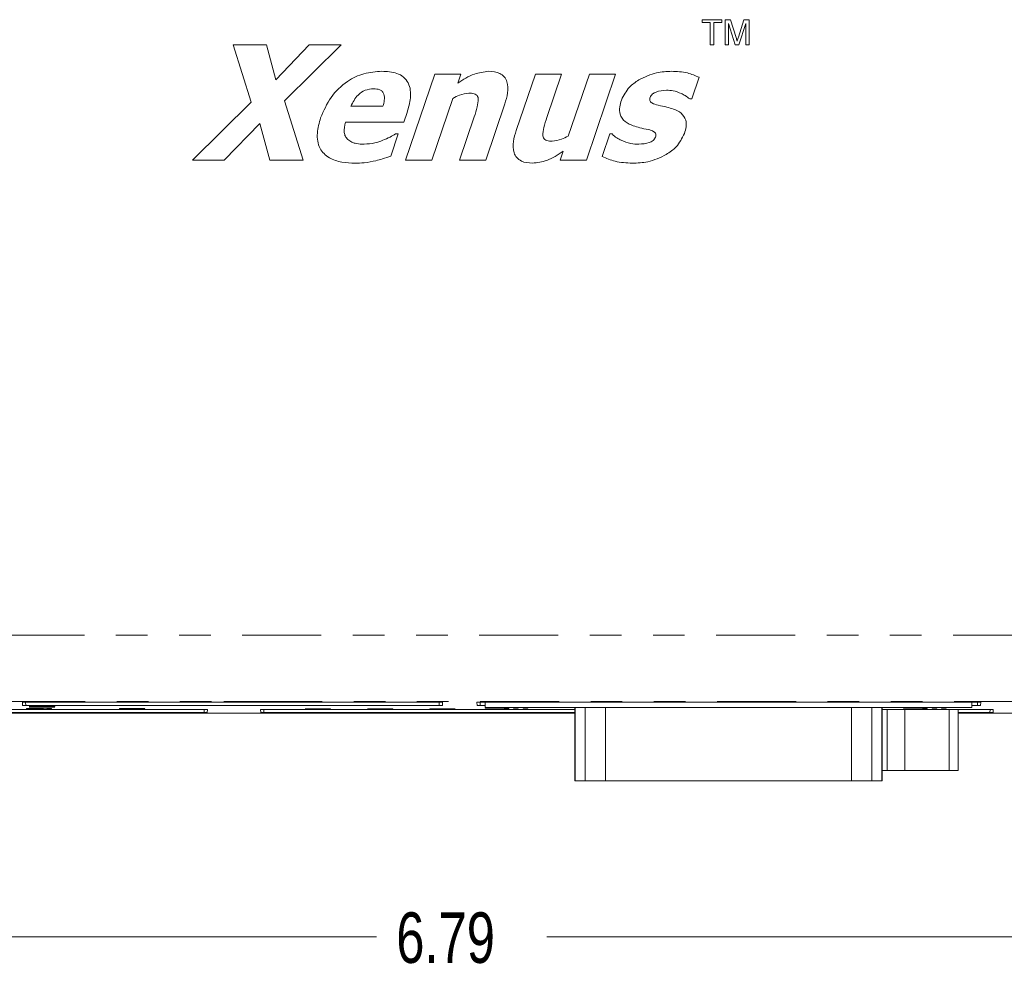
# Model space of a CAD drawing. Header units: inches. Extents: x 0.8 to 33.2, y 0.3 to 21.8.
# Tile 27 of 49: x 8.1 to 11.2, y 11 to 14.1. Entities that reach past the tile are written whole.
import ezdxf

# ---------------------------------------------------------------- set-up
doc = ezdxf.new("R2010")
doc.units = ezdxf.units.IN
doc.header["$MEASUREMENT"] = 0
doc.linetypes.add('PHANTOM', pattern=[0.5, 0.25, -0.05, 0.05, -0.05, 0.05, -0.05])
doc.styles.add('SLDTEXTSTYLE0', font='TXT', dxfattribs={"width": 0.75})
doc.dimstyles.new('SLDDIMSTYLE0', dxfattribs={"dimtxt": 0.16, "dimasz": 0.18, "dimexe": 0, "dimexo": 0.0625, "dimgap": 0.04, "dimtad": 0, "dimtih": 1, "dimtoh": 1, "dimzin": 12, "dimdsep": 46, "dimtxsty": 'SLDTEXTSTYLE0', "dimsah": 1, "dimcen": 0.09, "dimadec": 0, "dimazin": 0, "dimtfac": 1, "dimtofl": 0, "dimtmove": 0, "dimatfit": 3, "dimfxl": 1, "dimtolj": 1, "dimtzin": 12, "dimarcsym": 0})

# ---------------------------------------------------------------- blocks, each defined once
blk = doc.blocks.new('*D27')
at = {"color": 7, "linetype": 'Continuous', "lineweight": 0}
for p, q in [((6.0822, 11.8527), (6.0822, 11.0347)), ((12.8736, 11.8527), (12.8736, 11.0347)), ((6.0822, 11.1547), (9.2086, 11.1547)), ((12.8736, 11.1547), (9.7472, 11.1547))]:
    blk.add_line(p, q, dxfattribs=at)
for points in [[(6.0822, 11.1547), (6.2622, 11.1235), (6.2622, 11.186)], [(12.8736, 11.1547), (12.6936, 11.186), (12.6936, 11.1235)]]:
    blk.add_solid(points, dxfattribs=at)
at = {"color": 7, "linetype": 'Continuous', "lineweight": 0, "insert": (9.2711, 11.2321), "char_height": 0.16, "attachment_point": 1, "style": 'SLDTEXTSTYLE0'}
blk.add_mtext('6.79', dxfattribs=at)

msp = doc.modelspace()

# ---------------------------------------------------------------- linework, layer by layer
at = {"color": 7, "linetype": 'Continuous', "lineweight": 15}
for p, q in [((10.239, 14.0484), (10.239, 14.0576)), ((10.239, 14.0576), (10.3014, 14.0576)), ((10.3014, 14.0576), (10.3014, 14.0484)), ((10.3117, 13.9777), (10.3117, 14.0576)), ((10.3117, 14.0576), (10.3286, 14.0576)), ((10.3286, 14.0576), (10.3465, 14.0015)), ((10.354, 14.0025), (10.3717, 14.0576)), ((10.3717, 14.0576), (10.3885, 14.0576)), ((10.3885, 14.0576), (10.3885, 13.9777)), ((10.2646, 14.0484), (10.239, 14.0484)), ((10.2646, 13.9777), (10.2646, 14.0484)), ((10.3014, 14.0484), (10.2758, 14.0484)), ((10.2758, 14.0484), (10.2758, 13.9777)), ((10.3441, 13.9777), (10.3229, 14.0453)), ((10.3229, 14.0453), (10.3229, 13.9777)), ((10.3772, 14.0453), (10.3559, 13.9777)), ((10.3772, 13.9777), (10.3772, 14.0453)), ((8.8123, 13.7968), (8.7545, 13.9775)), ((8.7545, 13.9775), (8.8599, 13.9775)), ((8.8599, 13.9775), (8.8896, 13.8676)), ((8.8896, 13.8676), (8.9954, 13.9775)), ((9.0962, 13.9775), (8.9168, 13.8004)), ((8.9954, 13.9775), (9.0962, 13.9775)), ((10.2758, 13.9777), (10.2646, 13.9777)), ((10.3229, 13.9777), (10.3117, 13.9777)), ((10.3559, 13.9777), (10.3441, 13.9777)), ((10.3885, 13.9777), (10.3772, 13.9777)), ((9.3001, 13.6127), (9.3927, 13.8852)), ((9.3927, 13.8852), (9.4758, 13.8852)), ((9.4758, 13.8852), (9.4662, 13.8566)), ((9.6507, 13.7067), (9.7114, 13.8852)), ((9.7114, 13.8852), (9.7945, 13.8852)), ((9.7945, 13.8852), (9.7479, 13.7481)), ((9.8157, 13.6893), (9.8822, 13.8852)), ((9.9654, 13.8852), (9.8728, 13.6127)), ((9.8822, 13.8852), (9.9654, 13.8852)), ((10.2298, 13.8752), (10.2066, 13.8067)), ((9.4499, 13.8086), (9.3833, 13.6127)), ((10.2066, 13.8067), (10.1998, 13.8067)), ((8.6259, 13.6127), (8.8123, 13.7968)), ((8.9168, 13.8004), (8.9769, 13.6127)), ((9.1271, 13.7836), (9.2289, 13.7836)), ((9.6147, 13.7912), (9.5541, 13.6127)), ((9.3052, 13.7635), (9.2948, 13.7328)), ((9.471, 13.6127), (9.5176, 13.7498)), ((8.8394, 13.7295), (8.7267, 13.6127)), ((8.8714, 13.6127), (8.8394, 13.7295)), ((9.2948, 13.7328), (9.1101, 13.7328)), ((9.2776, 13.6958), (9.2539, 13.626)), ((9.2687, 13.6958), (9.2776, 13.6958)), ((9.9231, 13.625), (9.9472, 13.6958)), ((9.9472, 13.6958), (9.9543, 13.6958)), ((9.7896, 13.6127), (9.7994, 13.6413)), ((8.7267, 13.6127), (8.6259, 13.6127)), ((8.9769, 13.6127), (8.8714, 13.6127)), ((9.3833, 13.6127), (9.3001, 13.6127)), ((9.5541, 13.6127), (9.471, 13.6127)), ((9.8728, 13.6127), (9.7896, 13.6127)), ((8.0884, 11.8867), (8.0879, 11.8969)), ((8.0979, 11.8971), (9.4074, 11.8971)), ((9.4069, 11.8865), (8.0984, 11.8865)), ((8.1004, 11.8754), (8.167, 11.8754)), ((8.1004, 11.8751), (8.1004, 11.8753)), ((8.1004, 11.8753), (8.167, 11.8753)), ((8.1004, 11.8753), (8.1004, 11.8754)), ((8.1803, 11.8751), (8.1004, 11.8751)), ((8.1106, 11.8852), (8.1904, 11.8852)), ((8.1106, 11.8851), (8.1106, 11.8852)), ((8.1106, 11.8851), (8.1904, 11.8851)), ((8.1106, 11.8848), (8.1106, 11.8851)), ((8.1106, 11.8843), (8.1537, 11.8848)), ((8.1106, 11.8842), (8.163, 11.8848)), ((8.163, 11.8848), (8.1106, 11.8848)), ((8.1106, 11.8842), (8.1106, 11.8843)), ((8.1106, 11.884), (8.1106, 11.8842)), ((8.1904, 11.884), (8.1106, 11.884)), ((8.1106, 11.8834), (8.1904, 11.8839)), ((8.1106, 11.8833), (8.1904, 11.8838)), ((8.1106, 11.8833), (8.1106, 11.8834)), ((8.1106, 11.883), (8.1106, 11.8833)), ((8.1904, 11.8825), (8.1106, 11.883)), ((8.1183, 11.8822), (8.1183, 11.8823)), ((8.1222, 11.8771), (8.1222, 11.8772)), ((8.126, 11.8765), (8.1245, 11.8762)), ((8.126, 11.8765), (8.126, 11.8766)), ((8.1587, 11.8833), (8.13, 11.8832)), ((8.13, 11.8832), (8.1587, 11.883)), ((8.1331, 11.8825), (8.1362, 11.8822)), ((8.1331, 11.8824), (8.1331, 11.8825)), ((8.1331, 11.8824), (8.1362, 11.8821)), ((8.1362, 11.8821), (8.1362, 11.8822)), ((8.1379, 11.8832), (8.1587, 11.8831)), ((8.1904, 11.8848), (8.1388, 11.8842)), ((8.1388, 11.8842), (8.1904, 11.8842)), ((8.1422, 11.877), (8.1422, 11.8771)), ((8.1481, 11.8843), (8.1904, 11.8843)), ((8.1495, 11.8814), (8.1495, 11.8815)), ((8.1587, 11.883), (8.1587, 11.8833)), ((8.1607, 11.8822), (8.1658, 11.8825)), ((8.1607, 11.8821), (8.1658, 11.8824)), ((8.1607, 11.8821), (8.1607, 11.8822)), ((8.1649, 11.8772), (8.1803, 11.8772)), ((8.1649, 11.8771), (8.1649, 11.8772)), ((8.1649, 11.8771), (8.1803, 11.8771)), ((8.1649, 11.8766), (8.1649, 11.8771)), ((8.1658, 11.8824), (8.1658, 11.8825)), ((8.167, 11.8762), (8.1803, 11.8762)), ((8.167, 11.8761), (8.167, 11.8762)), ((8.167, 11.8761), (8.1803, 11.8761)), ((8.167, 11.8753), (8.167, 11.8761)), ((8.1904, 11.8835), (8.172, 11.8834)), ((8.172, 11.8834), (8.172, 11.8829)), ((8.172, 11.883), (8.1904, 11.8829)), ((8.172, 11.8829), (8.1904, 11.8828)), ((8.1803, 11.8771), (8.1803, 11.8772)), ((8.1803, 11.8771), (8.1803, 11.8762)), ((8.1803, 11.8761), (8.1803, 11.8762)), ((8.1803, 11.8761), (8.1803, 11.8751)), ((8.1904, 11.8851), (8.1904, 11.8852)), ((8.1904, 11.8851), (8.1904, 11.8848)), ((8.1904, 11.8842), (8.1904, 11.8843)), ((8.1904, 11.8842), (8.1904, 11.884)), ((8.1904, 11.8838), (8.1904, 11.8839)), ((8.1904, 11.8838), (8.1904, 11.8835)), ((8.1904, 11.8828), (8.1904, 11.8829)), ((8.1904, 11.8828), (8.1904, 11.8825)), ((8.3954, 11.877), (8.4753, 11.877)), ((8.3954, 11.8769), (8.3954, 11.877)), ((8.3954, 11.8769), (8.4753, 11.8769)), ((8.3954, 11.8767), (8.3954, 11.8769)), ((8.3954, 11.8754), (8.462, 11.8754)), ((8.3954, 11.8751), (8.3954, 11.8753)), ((8.3954, 11.8753), (8.462, 11.8753)), ((8.3954, 11.8753), (8.3954, 11.8754)), ((8.4753, 11.8751), (8.3954, 11.8751)), ((8.462, 11.8762), (8.4753, 11.8762)), ((8.462, 11.8761), (8.462, 11.8762)), ((8.462, 11.8761), (8.4753, 11.8761)), ((8.462, 11.8753), (8.462, 11.8761)), ((8.4753, 11.8769), (8.4753, 11.877)), ((8.4753, 11.8761), (8.4753, 11.8762)), ((8.4753, 11.8761), (8.4753, 11.8751)), ((8.7866, 11.8985), (8.724, 11.8985)), ((8.724, 11.8984), (8.724, 11.8985)), ((8.724, 11.8984), (8.7866, 11.8984)), ((8.724, 11.8982), (8.724, 11.8984)), ((8.7842, 11.8982), (8.724, 11.8982)), ((8.7263, 11.8992), (8.7263, 11.8993)), ((8.7492, 11.8997), (8.7492, 11.8998)), ((8.7492, 11.8997), (8.7492, 11.8995)), ((8.7913, 11.8979), (8.7847, 11.8979)), ((8.7847, 11.8978), (8.7847, 11.8979)), ((8.7847, 11.8976), (8.7847, 11.8978)), ((8.7847, 11.8978), (8.7913, 11.8978)), ((8.791, 11.8976), (8.7847, 11.8976)), ((8.7859, 11.8997), (8.7859, 11.8998)), ((8.7866, 11.8989), (8.7866, 11.899)), ((8.7866, 11.8984), (8.7866, 11.8985)), ((8.7913, 11.8978), (8.7913, 11.8979)), ((8.8042, 11.8984), (8.8042, 11.8985)), ((8.8156, 11.8992), (8.8156, 11.8993)), ((8.9824, 11.8763), (9.0242, 11.8763)), ((8.9824, 11.8762), (8.9824, 11.8763)), ((8.9824, 11.8762), (9.0242, 11.8762)), ((8.9824, 11.8759), (8.9824, 11.8762)), ((9.0267, 11.8759), (8.9824, 11.8759)), ((8.9824, 11.8754), (9.0258, 11.8754)), ((8.9824, 11.8751), (8.9824, 11.8753)), ((8.9824, 11.8753), (9.0258, 11.8753)), ((8.9824, 11.8753), (8.9824, 11.8754)), ((9.0248, 11.8751), (8.9824, 11.8751)), ((9.0242, 11.8762), (9.0242, 11.8763)), ((9.0258, 11.8753), (9.0258, 11.8754)), ((9.0391, 11.8754), (9.0391, 11.8755)), ((9.0633, 11.8757), (9.0633, 11.8758)), ((9.1804, 11.8763), (9.2603, 11.8758)), ((9.1804, 11.8762), (9.1804, 11.8763)), ((9.1804, 11.8762), (9.2603, 11.8757)), ((9.1804, 11.876), (9.1804, 11.8762)), ((9.2398, 11.8756), (9.1804, 11.876)), ((9.1804, 11.8753), (9.2317, 11.8756)), ((9.1804, 11.8752), (9.2398, 11.8756)), ((9.2603, 11.8755), (9.1804, 11.8749)), ((9.1804, 11.8752), (9.1804, 11.8753)), ((9.1804, 11.8749), (9.1804, 11.8752)), ((9.2603, 11.8757), (9.2603, 11.8758)), ((9.2603, 11.8757), (9.2603, 11.8755)), ((9.3774, 11.8768), (9.4573, 11.8765)), ((9.3774, 11.8767), (9.3774, 11.8768)), ((9.3774, 11.8765), (9.3774, 11.8767)), ((9.3774, 11.8767), (9.4573, 11.8764)), ((9.4332, 11.8763), (9.3774, 11.8765)), ((9.3774, 11.8761), (9.4206, 11.8763)), ((9.3774, 11.876), (9.4332, 11.8763)), ((9.3774, 11.876), (9.3774, 11.8761)), ((9.3774, 11.8757), (9.3774, 11.876)), ((9.4323, 11.8754), (9.3774, 11.8757)), ((9.3774, 11.8753), (9.42, 11.8755)), ((9.3774, 11.8752), (9.4323, 11.8754)), ((9.4573, 11.8753), (9.3774, 11.8749)), ((9.3774, 11.8752), (9.3774, 11.8753)), ((9.3774, 11.8749), (9.3774, 11.8752)), ((9.4573, 11.8761), (9.3976, 11.8758)), ((9.3976, 11.8758), (9.4573, 11.8756)), ((9.4097, 11.8759), (9.4573, 11.8757)), ((9.4174, 11.8969), (9.4169, 11.8867)), ((9.4573, 11.8764), (9.4573, 11.8765)), ((9.4573, 11.8764), (9.4573, 11.8761)), ((9.4573, 11.8756), (9.4573, 11.8757)), ((9.4573, 11.8756), (9.4573, 11.8753)), ((9.5269, 11.8871), (9.5264, 11.8969)), ((9.5364, 11.8971), (11.1109, 11.8971)), ((9.5524, 11.8869), (9.5369, 11.8869)), ((9.5524, 11.8971), (9.5524, 11.88)), ((9.5524, 11.88), (11.0934, 11.88)), ((9.6124, 11.876), (9.5524, 11.876)), ((9.5524, 11.8759), (9.5524, 11.876)), ((9.6124, 11.8759), (9.5524, 11.8759)), ((9.5524, 11.8759), (9.5524, 11.8756)), ((9.5524, 11.8756), (9.6124, 11.8756)), ((9.6274, 11.877), (9.6124, 11.877)), ((9.6124, 11.8769), (9.6124, 11.877)), ((9.6274, 11.8769), (9.6124, 11.8769)), ((9.6124, 11.8769), (9.6124, 11.8759)), ((9.6124, 11.8756), (9.6124, 11.8746)), ((9.6124, 11.8746), (9.6274, 11.8746)), ((9.6274, 11.8769), (9.6274, 11.877)), ((9.6274, 11.8746), (9.6274, 11.8769)), ((9.6574, 11.8767), (9.6424, 11.8767)), ((9.6424, 11.8766), (9.6424, 11.8767)), ((9.6574, 11.8766), (9.6424, 11.8766)), ((9.6424, 11.8766), (9.6424, 11.8749)), ((9.6424, 11.8749), (9.6574, 11.8749)), ((9.6574, 11.8766), (9.6574, 11.8767)), ((9.6574, 11.8749), (9.6574, 11.8766)), ((9.6874, 11.8765), (9.6724, 11.8765)), ((9.6724, 11.8764), (9.6724, 11.8765)), ((9.6874, 11.8764), (9.6724, 11.8764)), ((9.6724, 11.8764), (9.6724, 11.8752)), ((9.6724, 11.8752), (9.6874, 11.8752)), ((9.6874, 11.8764), (9.6874, 11.8765)), ((9.6874, 11.8752), (9.6874, 11.8764)), ((9.8364, 11.88), (9.8364, 11.648)), ((10.3489, 11.8985), (10.2867, 11.8985)), ((10.2867, 11.8984), (10.2867, 11.8985)), ((10.2867, 11.8984), (10.3489, 11.8984)), ((10.2867, 11.8982), (10.2867, 11.8984)), ((10.3464, 11.8982), (10.2867, 11.8982)), ((10.299, 11.8998), (10.2901, 11.8998)), ((10.2901, 11.8997), (10.2901, 11.8998)), ((10.2901, 11.8997), (10.299, 11.8997)), ((10.2901, 11.8987), (10.2901, 11.8997)), ((10.3004, 11.8987), (10.2901, 11.8987)), ((10.299, 11.8997), (10.299, 11.8998)), ((10.3004, 11.8995), (10.3004, 11.8987)), ((10.3354, 11.8993), (10.3354, 11.8994)), ((10.3535, 11.8979), (10.3469, 11.8979)), ((10.3469, 11.8978), (10.3469, 11.8979)), ((10.3469, 11.8976), (10.3469, 11.8978)), ((10.3469, 11.8978), (10.3535, 11.8978)), ((10.3532, 11.8976), (10.3469, 11.8976)), ((10.3489, 11.8984), (10.3489, 11.8985)), ((10.3535, 11.8978), (10.3535, 11.8979)), ((10.356, 11.8992), (10.356, 11.8993)), ((10.3663, 11.8984), (10.3663, 11.8985)), ((10.3753, 11.8991), (10.3753, 11.8992)), ((10.3753, 11.8991), (10.3753, 11.8989)), ((10.8094, 11.648), (10.8094, 11.88)), ((10.9369, 11.876), (10.8769, 11.876)), ((10.8769, 11.8759), (10.8769, 11.876)), ((10.9369, 11.8759), (10.8769, 11.8759)), ((10.8769, 11.8759), (10.8769, 11.8756)), ((10.8769, 11.8756), (10.9369, 11.8756)), ((10.9519, 11.877), (10.9369, 11.877)), ((10.9369, 11.8769), (10.9369, 11.877)), ((10.9369, 11.8769), (10.9369, 11.8759)), ((10.9519, 11.8769), (10.9369, 11.8769)), ((10.9369, 11.8756), (10.9369, 11.8746)), ((10.9369, 11.8746), (10.9519, 11.8746)), ((10.9519, 11.8769), (10.9519, 11.877)), ((10.9519, 11.8746), (10.9519, 11.8769)), ((10.9819, 11.8767), (10.9669, 11.8767)), ((10.9669, 11.8766), (10.9669, 11.8767)), ((10.9819, 11.8766), (10.9669, 11.8766)), ((10.9669, 11.8766), (10.9669, 11.8749)), ((10.9669, 11.8749), (10.9819, 11.8749)), ((10.9819, 11.8766), (10.9819, 11.8767)), ((10.9819, 11.8749), (10.9819, 11.8766)), ((11.0119, 11.8765), (10.9969, 11.8765)), ((10.9969, 11.8764), (10.9969, 11.8765)), ((11.0119, 11.8764), (10.9969, 11.8764)), ((10.9969, 11.8764), (10.9969, 11.8752)), ((10.9969, 11.8752), (11.0119, 11.8752)), ((11.0119, 11.8764), (11.0119, 11.8765)), ((11.0119, 11.8752), (11.0119, 11.8764)), ((11.0934, 11.88), (11.0934, 11.8971)), ((11.1104, 11.8869), (11.0934, 11.8869)), ((11.1209, 11.8969), (11.1204, 11.8871)), ((9.3292, 11.8627), (6.1322, 11.8627)), ((7.3803, 11.874), (8.6635, 11.874)), ((8.663, 11.8645), (7.3808, 11.8645)), ((8.6735, 11.8738), (8.673, 11.8646)), ((8.8419, 11.8646), (8.8414, 11.8738)), ((8.8514, 11.874), (9.8364, 11.874)), ((9.8364, 11.8645), (8.8519, 11.8645)), ((9.3246, 11.8629), (9.3246, 11.863)), ((9.3329, 11.8637), (9.3329, 11.8638)), ((9.3377, 11.8629), (9.3377, 11.863)), ((9.3377, 11.8629), (9.3377, 11.8627)), ((9.3821, 11.8627), (9.3377, 11.8627)), ((9.351, 11.8636), (9.351, 11.8637)), ((9.3599, 11.863), (9.3529, 11.8632)), ((9.3665, 11.8633), (9.3617, 11.8634)), ((9.3617, 11.8633), (9.3617, 11.8634)), ((9.3617, 11.8633), (9.3665, 11.8632)), ((9.3665, 11.8632), (9.3665, 11.8633)), ((9.373, 11.863), (9.373, 11.8631)), ((9.3943, 11.8638), (9.3851, 11.8638)), ((9.3851, 11.8637), (9.3851, 11.8638)), ((9.3851, 11.8629), (9.3851, 11.8637)), ((9.3851, 11.8637), (9.3943, 11.8637)), ((9.3943, 11.8637), (9.3943, 11.8638)), ((9.3943, 11.8637), (9.3943, 11.8627)), ((9.8364, 11.8627), (9.3943, 11.8627)), ((10.8094, 11.874), (11.1506, 11.874)), ((10.8245, 11.874), (10.8245, 11.6807)), ((10.8808, 11.874), (10.8808, 11.6807)), ((11.0213, 11.874), (11.0213, 11.6807)), ((11.0495, 11.874), (11.0495, 11.6807)), ((11.1501, 11.8645), (11.0495, 11.8645)), ((11.6009, 11.8627), (11.0495, 11.8627)), ((11.1606, 11.8738), (11.1601, 11.8646)), ((10.8245, 11.6807), (10.8094, 11.6807)), ((10.8245, 11.6807), (10.8808, 11.6807)), ((11.0213, 11.6807), (10.8808, 11.6807)), ((11.0213, 11.6807), (11.0495, 11.6807)), ((9.8374, 11.648), (9.8364, 11.648)), ((9.8693, 11.648), (9.8374, 11.648)), ((9.9333, 11.648), (9.8693, 11.648)), ((10.7125, 11.648), (9.9333, 11.648)), ((10.7765, 11.648), (10.7125, 11.648)), ((10.8084, 11.648), (10.7765, 11.648)), ((10.8094, 11.648), (10.8084, 11.648))]:
    msp.add_line(p, q, dxfattribs=at)
at = {"color": 7, "linetype": 'PHANTOM', "lineweight": 0}
for p, q in [((12.7838, 12.1098), (6.172, 12.1098)), ((12.7865, 11.8999), (6.1693, 11.8999)), ((8.0979, 11.8971), (8.0984, 11.8865)), ((9.4069, 11.8865), (9.4074, 11.8971)), ((9.5364, 11.8971), (9.5369, 11.8869)), ((9.8374, 11.648), (9.8374, 11.88)), ((9.8693, 11.648), (9.8693, 11.88)), ((9.9333, 11.648), (9.9333, 11.88)), ((10.7125, 11.648), (10.7125, 11.88)), ((10.7765, 11.648), (10.7765, 11.88)), ((10.8084, 11.648), (10.8084, 11.88)), ((11.1104, 11.8869), (11.1109, 11.8971)), ((8.663, 11.8645), (8.6635, 11.874)), ((8.8514, 11.874), (8.8519, 11.8645)), ((11.1501, 11.8645), (11.1506, 11.874))]:
    msp.add_line(p, q, dxfattribs=at)
at = {"color": 7, "linetype": 'Continuous', "lineweight": 15}
for centre, ratio, start_param, end_param in [((8.0979, 11.8969), 0.017471, 1.574452, 3.142509), ((8.0984, 11.8867), 0.017439, 3.142506, 4.710563), ((9.4069, 11.8867), 0.017439, 4.714215, 6.282272), ((9.4074, 11.8969), 0.017471, 6.282269, 7.850326), ((9.5364, 11.8969), 0.017471, 1.574452, 3.142509), ((9.5369, 11.8871), 0.017439, 3.142506, 4.710563), ((11.1104, 11.8871), 0.017439, 4.714215, 6.282272), ((11.1109, 11.8969), 0.017471, 6.282269, 7.850326), ((8.663, 11.8646), 0.017439, 4.714215, 6.282272), ((8.6635, 11.8738), 0.017471, 6.282269, 7.850326), ((8.8514, 11.8738), 0.017471, 1.574452, 3.142509), ((8.8519, 11.8646), 0.017439, 3.142506, 4.710563), ((11.1501, 11.8646), 0.017439, 4.714215, 6.282272), ((11.1506, 11.8738), 0.017471, 6.282269, 7.850326)]:
    msp.add_ellipse(centre, major_axis=(0.01, 0), ratio=ratio, start_param=start_param, end_param=end_param, dxfattribs=at)
for points, knots in [([(10.3465, 14.0015), (10.3472, 13.9994), (10.3484, 13.9955), (10.3496, 13.9915), (10.3501, 13.9898)], [0, 0, 0, 0, 0.5600001, 1, 1, 1, 1]), ([(10.3501, 13.9898), (10.3508, 13.9922), (10.3521, 13.9964), (10.3534, 14.0006), (10.354, 14.0025)], [0, 0, 0, 0, 0.559996, 1, 1, 1, 1]), ([(9.0316, 13.7467), (9.0413, 13.7692), (9.0605, 13.8143), (9.1109, 13.8621), (9.168, 13.8903), (9.2064, 13.893), (9.2256, 13.8944)], [0, 0, 0, 0, 0.280057, 0.559807, 0.779831, 1, 1, 1, 1]), ([(9.2256, 13.8944), (9.2417, 13.8936), (9.266, 13.8924), (9.295, 13.8773), (9.3153, 13.8516), (9.3188, 13.8093), (9.3098, 13.7788), (9.3052, 13.7635)], [0, 0, 0, 0, 0.2503922, 0.3756551, 0.5006011, 0.7490195, 1, 1, 1, 1]), ([(9.4662, 13.8566), (9.4829, 13.8677), (9.5128, 13.8874), (9.5482, 13.8923), (9.5637, 13.8944)], [0, 0, 0, 0, 0.561154, 1, 1, 1, 1]), ([(9.5637, 13.8944), (9.5759, 13.8936), (9.5941, 13.8924), (9.6138, 13.8778), (9.6252, 13.8562), (9.6251, 13.8253), (9.6182, 13.8026), (9.6147, 13.7912)], [0, 0, 0, 0, 0.2494907, 0.3743976, 0.4994388, 0.7488963, 1, 1, 1, 1]), ([(10.0386, 13.8671), (10.0571, 13.876), (10.0901, 13.892), (10.1266, 13.8937), (10.1426, 13.8944)], [0, 0, 0, 0, 0.559467, 1, 1, 1, 1]), ([(10.1426, 13.8944), (10.1596, 13.8937), (10.1899, 13.8925), (10.2176, 13.8804), (10.2298, 13.8752)], [0, 0, 0, 0, 0.560114, 1, 1, 1, 1]), ([(9.1996, 13.839), (9.1905, 13.8381), (9.1724, 13.8362), (9.1445, 13.8172), (9.1337, 13.7963), (9.1271, 13.7836)], [0, 0, 0, 0, 0.280298, 0.560573, 1, 1, 1, 1]), ([(9.2289, 13.7836), (9.2306, 13.7898), (9.234, 13.8023), (9.2339, 13.8192), (9.2274, 13.8309), (9.2161, 13.8381), (9.2062, 13.8386), (9.1996, 13.839)], [0, 0, 0, 0, 0.250973, 0.500187, 0.625121, 0.750175, 1, 1, 1, 1]), ([(9.9838, 13.8034), (9.9911, 13.8178), (10.0042, 13.8437), (10.0281, 13.86), (10.0386, 13.8671)], [0, 0, 0, 0, 0.5587346, 1, 1, 1, 1]), ([(9.5009, 13.8251), (9.4908, 13.8237), (9.4728, 13.8212), (9.4569, 13.8125), (9.4499, 13.8086)], [0, 0, 0, 0, 0.558881, 1, 1, 1, 1]), ([(9.5307, 13.8077), (9.5302, 13.81), (9.5292, 13.8147), (9.5243, 13.8203), (9.5147, 13.8247), (9.5066, 13.825), (9.5009, 13.8251)], [0, 0, 0, 0, 0.1866263, 0.3729041, 0.5598035, 1, 1, 1, 1]), ([(9.5176, 13.7498), (9.5213, 13.7604), (9.5279, 13.7792), (9.5299, 13.799), (9.5307, 13.8077)], [0, 0, 0, 0, 0.561196, 1, 1, 1, 1]), ([(10.0745, 13.8122), (10.074, 13.8105), (10.073, 13.8071), (10.0732, 13.8017), (10.0758, 13.7968), (10.0847, 13.791), (10.0933, 13.7887), (10.1001, 13.7869)], [0, 0, 0, 0, 0.125212, 0.250245, 0.374689, 0.499965, 1, 1, 1, 1]), ([(10.126, 13.8344), (10.115, 13.8334), (10.0998, 13.8319), (10.0814, 13.8234), (10.0768, 13.8159), (10.0745, 13.8122)], [0, 0, 0, 0, 0.560291, 0.781026, 1, 1, 1, 1]), ([(10.1735, 13.8241), (10.1649, 13.8274), (10.1495, 13.8333), (10.1332, 13.8341), (10.126, 13.8344)], [0, 0, 0, 0, 0.559863, 1, 1, 1, 1]), ([(10.1998, 13.8067), (10.1952, 13.8104), (10.1869, 13.8169), (10.1776, 13.8219), (10.1735, 13.8241)], [0, 0, 0, 0, 0.55989, 1, 1, 1, 1]), ([(10.0211, 13.7216), (10.0121, 13.7253), (9.9942, 13.7326), (9.9776, 13.7561), (9.9773, 13.7816), (9.9816, 13.7961), (9.9838, 13.8034)], [0, 0, 0, 0, 0.280741, 0.558399, 0.778722, 1, 1, 1, 1]), ([(10.1001, 13.7869), (10.1093, 13.785), (10.1258, 13.7816), (10.142, 13.7768), (10.1491, 13.7746)], [0, 0, 0, 0, 0.560229, 1, 1, 1, 1]), ([(9.1405, 13.6035), (9.1265, 13.604), (9.0986, 13.6051), (9.0578, 13.6176), (9.0244, 13.6501), (9.0178, 13.6994), (9.027, 13.7309), (9.0316, 13.7467)], [0, 0, 0, 0, 0.187669, 0.374739, 0.560287, 0.779114, 1, 1, 1, 1]), ([(9.7479, 13.7481), (9.7441, 13.7376), (9.7371, 13.7188), (9.7355, 13.6989), (9.7347, 13.6902)], [0, 0, 0, 0, 0.561391, 1, 1, 1, 1]), ([(10.1491, 13.7746), (10.1574, 13.771), (10.1741, 13.7638), (10.1891, 13.7415), (10.1893, 13.7177), (10.1852, 13.7041), (10.1832, 13.6973)], [0, 0, 0, 0, 0.280569, 0.5583161, 0.7787237, 1, 1, 1, 1]), ([(9.1101, 13.7328), (9.1076, 13.7221), (9.1043, 13.7073), (9.1092, 13.6881), (9.1146, 13.6816), (9.1174, 13.6783)], [0, 0, 0, 0, 0.5595607, 0.7800016, 1, 1, 1, 1]), ([(10.0685, 13.7098), (10.0595, 13.7116), (10.0436, 13.715), (10.028, 13.7196), (10.0211, 13.7216)], [0, 0, 0, 0, 0.560138, 1, 1, 1, 1]), ([(9.2283, 13.6758), (9.2361, 13.6791), (9.2499, 13.685), (9.2629, 13.6925), (9.2687, 13.6958)], [0, 0, 0, 0, 0.55995, 1, 1, 1, 1]), ([(9.7018, 13.6035), (9.6897, 13.6043), (9.6715, 13.6055), (9.6518, 13.6203), (9.64, 13.6416), (9.6405, 13.6727), (9.6473, 13.6954), (9.6507, 13.7067)], [0, 0, 0, 0, 0.249444, 0.374475, 0.499496, 0.748886, 1, 1, 1, 1]), ([(9.7347, 13.6902), (9.7353, 13.6879), (9.7363, 13.6832), (9.7413, 13.6776), (9.7509, 13.6731), (9.759, 13.6729), (9.7647, 13.6728)], [0, 0, 0, 0, 0.186606, 0.3730169, 0.5597595, 1, 1, 1, 1]), ([(9.7647, 13.6728), (9.7747, 13.6743), (9.7926, 13.6771), (9.8086, 13.6855), (9.8157, 13.6893)], [0, 0, 0, 0, 0.55916, 1, 1, 1, 1]), ([(9.9543, 13.6958), (9.9592, 13.6914), (9.9679, 13.6834), (9.9784, 13.6782), (9.9831, 13.6759)], [0, 0, 0, 0, 0.560024, 1, 1, 1, 1]), ([(10.0384, 13.6635), (10.0497, 13.6644), (10.0655, 13.6655), (10.0849, 13.6741), (10.0894, 13.682), (10.0916, 13.686)], [0, 0, 0, 0, 0.560717, 0.781176, 1, 1, 1, 1]), ([(10.0916, 13.686), (10.0925, 13.6892), (10.0938, 13.6941), (10.0909, 13.7003), (10.0828, 13.7061), (10.0748, 13.7081), (10.0685, 13.7098)], [0, 0, 0, 0, 0.248697, 0.373359, 0.498788, 1, 1, 1, 1]), ([(10.1832, 13.6973), (10.1756, 13.6821), (10.162, 13.655), (10.1369, 13.6382), (10.1258, 13.6308)], [0, 0, 0, 0, 0.558925, 1, 1, 1, 1]), ([(9.1174, 13.6783), (9.1215, 13.6752), (9.1297, 13.6689), (9.1479, 13.6644), (9.1611, 13.6638), (9.1692, 13.6635)], [0, 0, 0, 0, 0.279414, 0.559504, 1, 1, 1, 1]), ([(9.1692, 13.6635), (9.1805, 13.6644), (9.2008, 13.6658), (9.2199, 13.6727), (9.2283, 13.6758)], [0, 0, 0, 0, 0.559745, 1, 1, 1, 1]), ([(9.9831, 13.6759), (9.993, 13.6718), (10.0108, 13.6645), (10.0299, 13.6638), (10.0384, 13.6635)], [0, 0, 0, 0, 0.559745, 1, 1, 1, 1]), ([(9.2539, 13.626), (9.2452, 13.6227), (9.2298, 13.6168), (9.2137, 13.6129), (9.2066, 13.6112)], [0, 0, 0, 0, 0.560061, 1, 1, 1, 1]), ([(9.7994, 13.6413), (9.7827, 13.63), (9.7529, 13.6099), (9.7174, 13.6054), (9.7018, 13.6035)], [0, 0, 0, 0, 0.5613191, 1, 1, 1, 1]), ([(10.018, 13.6035), (9.9995, 13.6043), (9.9665, 13.6058), (9.9364, 13.6191), (9.9231, 13.625)], [0, 0, 0, 0, 0.56013, 1, 1, 1, 1]), ([(10.1258, 13.6308), (10.1067, 13.6216), (10.0724, 13.6053), (10.0346, 13.604), (10.018, 13.6035)], [0, 0, 0, 0, 0.559374, 1, 1, 1, 1]), ([(9.2066, 13.6112), (9.1944, 13.6086), (9.1726, 13.604), (9.1503, 13.6036), (9.1405, 13.6035)], [0, 0, 0, 0, 0.559909, 1, 1, 1, 1]), ([(8.1004, 11.8768), (8.1007, 11.8768), (8.1011, 11.877), (8.1065, 11.8771), (8.114, 11.8772), (8.1194, 11.8772), (8.1222, 11.8772)], [0, 0, 0, 0, 0.2805715, 0.5597204, 0.7797505, 1, 1, 1, 1]), ([(8.1004, 11.8767), (8.1007, 11.8767), (8.1011, 11.8769), (8.1065, 11.877), (8.114, 11.8771), (8.1194, 11.8771), (8.1222, 11.8771)], [0, 0, 0, 0, 0.280573, 0.559721, 0.779751, 1, 1, 1, 1]), ([(8.1245, 11.8762), (8.1209, 11.8762), (8.1136, 11.8763), (8.1051, 11.8764), (8.101, 11.8765), (8.1006, 11.8766), (8.1004, 11.8767)], [0, 0, 0, 0, 0.280752, 0.558969, 0.779274, 1, 1, 1, 1]), ([(8.1096, 11.8818), (8.1099, 11.8819), (8.1106, 11.8821), (8.1159, 11.8822), (8.1183, 11.8822)], [0, 0, 0, 0, 0.559913, 1, 1, 1, 1]), ([(8.1507, 11.8812), (8.1448, 11.8812), (8.1331, 11.8812), (8.1188, 11.8814), (8.1106, 11.8816), (8.1099, 11.8817), (8.1096, 11.8818)], [0, 0, 0, 0, 0.280689, 0.559621, 0.779536, 1, 1, 1, 1]), ([(8.1117, 11.8821), (8.1118, 11.8821), (8.1125, 11.8822), (8.1157, 11.8823), (8.1183, 11.8823)], [0, 0, 0, 0, 0.169285, 1, 1, 1, 1]), ([(8.1242, 11.8768), (8.1227, 11.8768), (8.1197, 11.8768), (8.116, 11.8768), (8.114, 11.8767), (8.1138, 11.8767), (8.1137, 11.8767)], [0, 0, 0, 0, 0.280614, 0.559496, 0.779379, 1, 1, 1, 1]), ([(8.1137, 11.8767), (8.1138, 11.8766), (8.114, 11.8766), (8.1156, 11.8766), (8.1196, 11.8765), (8.1234, 11.8765), (8.126, 11.8765)], [0, 0, 0, 0, 0.187233, 0.374084, 0.560698, 1, 1, 1, 1]), ([(8.1141, 11.8767), (8.1142, 11.8767), (8.1143, 11.8767), (8.1157, 11.8767), (8.1195, 11.8766), (8.1233, 11.8766), (8.126, 11.8766)], [0, 0, 0, 0, 0.026879, 0.250593, 0.474026, 1, 1, 1, 1]), ([(8.1183, 11.8823), (8.1208, 11.8824), (8.1252, 11.8824), (8.1307, 11.8825), (8.1331, 11.8825)], [0, 0, 0, 0, 0.558959, 1, 1, 1, 1]), ([(8.1183, 11.8822), (8.1208, 11.8823), (8.1252, 11.8823), (8.1307, 11.8824), (8.1331, 11.8824)], [0, 0, 0, 0, 0.558959, 1, 1, 1, 1]), ([(8.1222, 11.8772), (8.1263, 11.8772), (8.1336, 11.8772), (8.1396, 11.8771), (8.1422, 11.8771)], [0, 0, 0, 0, 0.558517, 1, 1, 1, 1]), ([(8.1222, 11.8771), (8.1263, 11.8771), (8.1336, 11.8771), (8.1396, 11.877), (8.1422, 11.877)], [0, 0, 0, 0, 0.558517, 1, 1, 1, 1]), ([(8.1362, 11.8821), (8.134, 11.8821), (8.1298, 11.8821), (8.1255, 11.882), (8.1232, 11.8819), (8.123, 11.8818), (8.1229, 11.8818)], [0, 0, 0, 0, 0.279825, 0.559271, 0.779493, 1, 1, 1, 1]), ([(8.1229, 11.8819), (8.123, 11.8819), (8.1234, 11.8818), (8.1271, 11.8817), (8.1356, 11.8816), (8.1438, 11.8815), (8.1495, 11.8815)], [0, 0, 0, 0, 0.18715, 0.373979, 0.560738, 1, 1, 1, 1]), ([(8.1229, 11.8818), (8.123, 11.8818), (8.1234, 11.8817), (8.1271, 11.8816), (8.1356, 11.8815), (8.1438, 11.8814), (8.1495, 11.8814)], [0, 0, 0, 0, 0.18715, 0.373979, 0.560738, 1, 1, 1, 1]), ([(8.1334, 11.8768), (8.1318, 11.8768), (8.129, 11.8768), (8.1257, 11.8768), (8.1242, 11.8768)], [0, 0, 0, 0, 0.560054, 1, 1, 1, 1]), ([(8.1463, 11.8766), (8.1441, 11.8766), (8.14, 11.8767), (8.1354, 11.8768), (8.1334, 11.8768)], [0, 0, 0, 0, 0.560239, 1, 1, 1, 1]), ([(8.1422, 11.8771), (8.1448, 11.877), (8.1492, 11.877), (8.1546, 11.8768), (8.1592, 11.8768), (8.163, 11.8767), (8.1649, 11.8767)], [0, 0, 0, 0, 0.339988, 0.560191, 0.780377, 1, 1, 1, 1]), ([(8.1422, 11.877), (8.1448, 11.8769), (8.1492, 11.8769), (8.1546, 11.8767), (8.1592, 11.8767), (8.163, 11.8766), (8.1649, 11.8766)], [0, 0, 0, 0, 0.339989, 0.560193, 0.780377, 1, 1, 1, 1]), ([(8.1803, 11.8762), (8.1765, 11.8762), (8.1689, 11.8762), (8.1574, 11.8764), (8.1505, 11.8765), (8.1463, 11.8766)], [0, 0, 0, 0, 0.279577, 0.559338, 1, 1, 1, 1]), ([(8.1495, 11.8815), (8.1532, 11.8815), (8.1604, 11.8816), (8.1702, 11.8816), (8.1758, 11.8817), (8.1763, 11.8818), (8.1766, 11.8819)], [0, 0, 0, 0, 0.3039558, 0.6055802, 0.8427732, 1, 1, 1, 1]), ([(8.1495, 11.8814), (8.1531, 11.8814), (8.1604, 11.8815), (8.1702, 11.8815), (8.1762, 11.8817), (8.1768, 11.8818), (8.1771, 11.8818)], [0, 0, 0, 0, 0.281347, 0.560535, 0.780085, 1, 1, 1, 1]), ([(8.1904, 11.8818), (8.1898, 11.8817), (8.1885, 11.8815), (8.1775, 11.8813), (8.1641, 11.8812), (8.1551, 11.8812), (8.1507, 11.8812)], [0, 0, 0, 0, 0.279572, 0.558709, 0.779052, 1, 1, 1, 1]), ([(8.1771, 11.8818), (8.1769, 11.8818), (8.1764, 11.8819), (8.1708, 11.8821), (8.1645, 11.8821), (8.1607, 11.8821)], [0, 0, 0, 0, 0.2804734, 0.5604544, 1, 1, 1, 1]), ([(8.1658, 11.8825), (8.1698, 11.8825), (8.1777, 11.8824), (8.1886, 11.8822), (8.1897, 11.882), (8.1904, 11.8819)], [0, 0, 0, 0, 0.281277, 0.561397, 1, 1, 1, 1]), ([(8.1658, 11.8824), (8.1698, 11.8824), (8.1777, 11.8823), (8.1886, 11.8821), (8.1897, 11.8819), (8.1904, 11.8818)], [0, 0, 0, 0, 0.281277, 0.5614, 1, 1, 1, 1]), ([(8.4159, 11.8763), (8.4133, 11.8764), (8.4088, 11.8765), (8.3995, 11.8766), (8.3954, 11.8767)], [0, 0, 0, 0, 0.560993, 1, 1, 1, 1]), ([(8.7492, 11.8998), (8.7456, 11.8998), (8.7383, 11.8998), (8.7299, 11.8997), (8.7266, 11.8995), (8.7264, 11.8994), (8.7263, 11.8993)], [0, 0, 0, 0, 0.279286, 0.558362, 0.778748, 1, 1, 1, 1]), ([(8.7263, 11.8992), (8.7264, 11.8993), (8.7267, 11.8994), (8.7322, 11.8996), (8.7406, 11.8997), (8.7463, 11.8997), (8.7492, 11.8997)], [0, 0, 0, 0, 0.281073, 0.558998, 0.779817, 1, 1, 1, 1]), ([(8.7478, 11.8988), (8.7446, 11.8988), (8.738, 11.8988), (8.7307, 11.899), (8.7268, 11.8991), (8.7264, 11.8992), (8.7263, 11.8992)], [0, 0, 0, 0, 0.2803698, 0.5597494, 0.7796724, 1, 1, 1, 1]), ([(8.741, 11.8995), (8.74, 11.8994), (8.738, 11.8994), (8.7358, 11.8993), (8.7356, 11.8993), (8.7354, 11.8992)], [0, 0, 0, 0, 0.2802, 0.560287, 1, 1, 1, 1]), ([(8.7354, 11.8992), (8.7356, 11.8992), (8.7359, 11.8991), (8.7395, 11.899), (8.7502, 11.8989), (8.761, 11.8989), (8.7683, 11.8989)], [0, 0, 0, 0, 0.125323, 0.250546, 0.499896, 1, 1, 1, 1]), ([(8.7621, 11.899), (8.757, 11.899), (8.7483, 11.899), (8.7395, 11.8991), (8.7363, 11.8992), (8.736, 11.8993), (8.7359, 11.8993)], [0, 0, 0, 0, 0.450171, 0.768456, 0.928299, 1, 1, 1, 1]), ([(8.7492, 11.8995), (8.7476, 11.8995), (8.7447, 11.8995), (8.7421, 11.8995), (8.741, 11.8995)], [0, 0, 0, 0, 0.560275, 1, 1, 1, 1]), ([(8.7753, 11.8987), (8.7701, 11.8987), (8.7607, 11.8987), (8.7518, 11.8987), (8.7478, 11.8988)], [0, 0, 0, 0, 0.560119, 1, 1, 1, 1]), ([(8.7859, 11.8998), (8.7817, 11.8998), (8.7735, 11.8998), (8.7642, 11.8997), (8.7592, 11.8995), (8.7586, 11.8994), (8.7584, 11.8994)], [0, 0, 0, 0, 0.280376, 0.558732, 0.779306, 1, 1, 1, 1]), ([(8.7584, 11.8993), (8.7588, 11.8993), (8.7597, 11.8995), (8.7667, 11.8996), (8.7762, 11.8997), (8.7826, 11.8997), (8.7859, 11.8997)], [0, 0, 0, 0, 0.279776, 0.55935, 0.779258, 1, 1, 1, 1]), ([(8.7606, 11.899), (8.7599, 11.8991), (8.7585, 11.8991), (8.7584, 11.8992), (8.7584, 11.8993)], [0, 0, 0, 0, 0.559673, 1, 1, 1, 1]), ([(8.7683, 11.8989), (8.7665, 11.8989), (8.7633, 11.899), (8.7614, 11.899), (8.7606, 11.899)], [0, 0, 0, 0, 0.559712, 1, 1, 1, 1]), ([(8.7866, 11.8995), (8.7839, 11.8995), (8.7785, 11.8995), (8.7714, 11.8994), (8.7678, 11.8993), (8.7676, 11.8992), (8.7675, 11.8992)], [0, 0, 0, 0, 0.280457, 0.560337, 0.779434, 1, 1, 1, 1]), ([(8.7675, 11.8992), (8.7679, 11.8992), (8.7686, 11.8991), (8.7737, 11.899), (8.7803, 11.8989), (8.7845, 11.8989), (8.7866, 11.8989)], [0, 0, 0, 0, 0.279336, 0.558764, 0.778977, 1, 1, 1, 1]), ([(8.7866, 11.899), (8.7839, 11.899), (8.7785, 11.899), (8.772, 11.8991), (8.7685, 11.8992), (8.7681, 11.8992), (8.768, 11.8993)], [0, 0, 0, 0, 0.306838, 0.6113335, 0.8522102, 1, 1, 1, 1]), ([(8.8156, 11.8992), (8.8153, 11.8991), (8.8146, 11.899), (8.8086, 11.8989), (8.796, 11.8987), (8.7838, 11.8987), (8.7753, 11.8987)], [0, 0, 0, 0, 0.186846, 0.373754, 0.560434, 1, 1, 1, 1]), ([(8.7998, 11.8982), (8.7969, 11.8982), (8.7918, 11.8982), (8.7865, 11.8982), (8.7842, 11.8982)], [0, 0, 0, 0, 0.5591755, 1, 1, 1, 1]), ([(8.8156, 11.8993), (8.8153, 11.8994), (8.8146, 11.8995), (8.8063, 11.8997), (8.7963, 11.8998), (8.7893, 11.8998), (8.7859, 11.8998)], [0, 0, 0, 0, 0.28014, 0.558888, 0.779423, 1, 1, 1, 1]), ([(8.7859, 11.8997), (8.7902, 11.8997), (8.799, 11.8997), (8.8093, 11.8996), (8.815, 11.8994), (8.8154, 11.8993), (8.8156, 11.8992)], [0, 0, 0, 0, 0.279737, 0.559504, 0.779351, 1, 1, 1, 1]), ([(8.8065, 11.8992), (8.8062, 11.8993), (8.8056, 11.8994), (8.7979, 11.8995), (8.7909, 11.8995), (8.7866, 11.8995)], [0, 0, 0, 0, 0.280524, 0.560033, 1, 1, 1, 1]), ([(8.8058, 11.8993), (8.8056, 11.8992), (8.805, 11.8992), (8.7998, 11.8991), (8.7932, 11.899), (8.7888, 11.899), (8.7866, 11.899)], [0, 0, 0, 0, 0.199299, 0.509197, 0.754406, 1, 1, 1, 1]), ([(8.7866, 11.8989), (8.7894, 11.8989), (8.795, 11.8989), (8.8019, 11.899), (8.806, 11.8991), (8.8063, 11.8992), (8.8065, 11.8992)], [0, 0, 0, 0, 0.280379, 0.55997, 0.779667, 1, 1, 1, 1]), ([(8.8042, 11.8985), (8.801, 11.8985), (8.7953, 11.8985), (8.7893, 11.8985), (8.7866, 11.8985)], [0, 0, 0, 0, 0.5589764, 1, 1, 1, 1]), ([(8.7866, 11.8984), (8.79, 11.8984), (8.7961, 11.8984), (8.8017, 11.8984), (8.8042, 11.8984)], [0, 0, 0, 0, 0.560526, 1, 1, 1, 1]), ([(8.8156, 11.898), (8.8153, 11.8979), (8.8146, 11.8978), (8.8087, 11.8976), (8.7996, 11.8976), (8.7939, 11.8976), (8.791, 11.8976)], [0, 0, 0, 0, 0.280287, 0.558918, 0.778906, 1, 1, 1, 1]), ([(8.8062, 11.8981), (8.8061, 11.898), (8.8059, 11.898), (8.8043, 11.898), (8.7994, 11.8979), (8.7946, 11.8979), (8.7913, 11.8979)], [0, 0, 0, 0, 0.078745, 0.290393, 0.502022, 1, 1, 1, 1]), ([(8.7913, 11.8978), (8.7934, 11.8978), (8.7975, 11.8978), (8.8031, 11.8978), (8.8062, 11.8979), (8.8064, 11.898), (8.8065, 11.898)], [0, 0, 0, 0, 0.28127, 0.560557, 0.77957, 1, 1, 1, 1]), ([(8.8065, 11.898), (8.8064, 11.898), (8.8063, 11.8981), (8.8049, 11.8981), (8.8026, 11.8982), (8.8007, 11.8982), (8.7998, 11.8982)], [0, 0, 0, 0, 0.280388, 0.560128, 0.779986, 1, 1, 1, 1]), ([(8.8156, 11.8981), (8.8152, 11.8982), (8.8146, 11.8983), (8.8093, 11.8984), (8.8059, 11.8985), (8.8042, 11.8985)], [0, 0, 0, 0, 0.558519, 0.779241, 1, 1, 1, 1]), ([(8.8042, 11.8984), (8.8063, 11.8984), (8.8106, 11.8983), (8.815, 11.8982), (8.8154, 11.8981), (8.8156, 11.898)], [0, 0, 0, 0, 0.279871, 0.559884, 1, 1, 1, 1]), ([(9.0242, 11.8763), (9.0296, 11.8763), (9.0404, 11.8763), (9.0558, 11.8762), (9.0627, 11.876), (9.0631, 11.8758), (9.0633, 11.8758)], [0, 0, 0, 0, 0.28222, 0.559189, 0.778866, 1, 1, 1, 1]), ([(9.0242, 11.8762), (9.0296, 11.8762), (9.0404, 11.8762), (9.0558, 11.8761), (9.0627, 11.8759), (9.0631, 11.8757), (9.0633, 11.8757)], [0, 0, 0, 0, 0.2822199, 0.5591899, 0.7788655, 1, 1, 1, 1]), ([(9.045, 11.8751), (9.0413, 11.8751), (9.0346, 11.8751), (9.0278, 11.8751), (9.0248, 11.8751)], [0, 0, 0, 0, 0.559743, 1, 1, 1, 1]), ([(9.0258, 11.8754), (9.0283, 11.8754), (9.0327, 11.8754), (9.0372, 11.8755), (9.0391, 11.8755)], [0, 0, 0, 0, 0.560179, 1, 1, 1, 1]), ([(9.0258, 11.8753), (9.0283, 11.8753), (9.0327, 11.8753), (9.0372, 11.8754), (9.0391, 11.8754)], [0, 0, 0, 0, 0.560179, 1, 1, 1, 1]), ([(9.05, 11.8756), (9.0499, 11.8757), (9.0497, 11.8758), (9.0466, 11.8759), (9.0398, 11.8759), (9.0325, 11.8759), (9.0267, 11.8759)], [0, 0, 0, 0, 0.250019, 0.375145, 0.500353, 1, 1, 1, 1]), ([(9.0391, 11.8755), (9.041, 11.8755), (9.0448, 11.8755), (9.0489, 11.8756), (9.0493, 11.8757), (9.0495, 11.8757)], [0, 0, 0, 0, 0.3199222, 0.6398355, 1, 1, 1, 1]), ([(9.0391, 11.8754), (9.041, 11.8754), (9.0448, 11.8754), (9.0494, 11.8755), (9.0498, 11.8756), (9.05, 11.8756)], [0, 0, 0, 0, 0.280067, 0.560124, 1, 1, 1, 1]), ([(9.0633, 11.8757), (9.0632, 11.8756), (9.0631, 11.8755), (9.0596, 11.8753), (9.0531, 11.8752), (9.0477, 11.8751), (9.045, 11.8751)], [0, 0, 0, 0, 0.28103, 0.560407, 0.780283, 1, 1, 1, 1]), ([(10.3354, 11.8994), (10.331, 11.8994), (10.3237, 11.8995), (10.3142, 11.8996), (10.3064, 11.8997), (10.3015, 11.8998), (10.299, 11.8998)], [0, 0, 0, 0, 0.339972, 0.559988, 0.780025, 1, 1, 1, 1]), ([(10.299, 11.8997), (10.3029, 11.8997), (10.3092, 11.8996), (10.3186, 11.8995), (10.3268, 11.8994), (10.3325, 11.8993), (10.3354, 11.8993)], [0, 0, 0, 0, 0.339917, 0.559949, 0.779975, 1, 1, 1, 1]), ([(10.3255, 11.8992), (10.3206, 11.8992), (10.3118, 11.8993), (10.3038, 11.8994), (10.3004, 11.8995)], [0, 0, 0, 0, 0.559998, 1, 1, 1, 1]), ([(10.3753, 11.8989), (10.3656, 11.8989), (10.3482, 11.899), (10.3324, 11.8991), (10.3255, 11.8992)], [0, 0, 0, 0, 0.559749, 1, 1, 1, 1]), ([(10.356, 11.8993), (10.3521, 11.8993), (10.3451, 11.8993), (10.3384, 11.8994), (10.3354, 11.8994)], [0, 0, 0, 0, 0.55995, 1, 1, 1, 1]), ([(10.3354, 11.8993), (10.3392, 11.8993), (10.3459, 11.8992), (10.353, 11.8992), (10.356, 11.8992)], [0, 0, 0, 0, 0.560018, 1, 1, 1, 1]), ([(10.3619, 11.8982), (10.359, 11.8982), (10.3539, 11.8982), (10.3487, 11.8982), (10.3464, 11.8982)], [0, 0, 0, 0, 0.559175, 1, 1, 1, 1]), ([(10.3663, 11.8985), (10.3631, 11.8985), (10.3575, 11.8985), (10.3515, 11.8985), (10.3489, 11.8985)], [0, 0, 0, 0, 0.558974, 1, 1, 1, 1]), ([(10.3489, 11.8984), (10.3522, 11.8984), (10.3582, 11.8984), (10.3638, 11.8984), (10.3663, 11.8984)], [0, 0, 0, 0, 0.5605239, 1, 1, 1, 1]), ([(10.3776, 11.898), (10.3773, 11.8979), (10.3766, 11.8978), (10.3707, 11.8976), (10.3618, 11.8976), (10.3561, 11.8976), (10.3532, 11.8976)], [0, 0, 0, 0, 0.280288, 0.558919, 0.778905, 1, 1, 1, 1]), ([(10.3682, 11.898), (10.3682, 11.898), (10.368, 11.898), (10.3664, 11.898), (10.3615, 11.8979), (10.3568, 11.8979), (10.3535, 11.8979)], [0, 0, 0, 0, 0.077722, 0.289607, 0.501469, 1, 1, 1, 1]), ([(10.3535, 11.8978), (10.3555, 11.8978), (10.3596, 11.8978), (10.3652, 11.8978), (10.3682, 11.8979), (10.3684, 11.898), (10.3685, 11.898)], [0, 0, 0, 0, 0.281266, 0.560555, 0.77957, 1, 1, 1, 1]), ([(10.3753, 11.8992), (10.3717, 11.8992), (10.3653, 11.8992), (10.3589, 11.8993), (10.356, 11.8993)], [0, 0, 0, 0, 0.560021, 1, 1, 1, 1]), ([(10.356, 11.8992), (10.3596, 11.8992), (10.366, 11.8991), (10.3725, 11.8991), (10.3753, 11.8991)], [0, 0, 0, 0, 0.559972, 1, 1, 1, 1]), ([(10.3685, 11.898), (10.3685, 11.898), (10.3684, 11.8981), (10.367, 11.8981), (10.3647, 11.8982), (10.3628, 11.8982), (10.3619, 11.8982)], [0, 0, 0, 0, 0.280384, 0.560123, 0.779992, 1, 1, 1, 1]), ([(10.3746, 11.8983), (10.3735, 11.8984), (10.3714, 11.8984), (10.368, 11.8985), (10.3663, 11.8985)], [0, 0, 0, 0, 0.499952, 1, 1, 1, 1]), ([(10.3663, 11.8984), (10.3684, 11.8984), (10.3726, 11.8983), (10.3769, 11.8982), (10.3774, 11.898), (10.3776, 11.898)], [0, 0, 0, 0, 0.279871, 0.55988, 1, 1, 1, 1]), ([(9.3329, 11.8638), (9.3288, 11.8638), (9.3206, 11.8638), (9.3111, 11.8637), (9.307, 11.8635), (9.3067, 11.8634), (9.3065, 11.8633)], [0, 0, 0, 0, 0.279358, 0.558801, 0.778972, 1, 1, 1, 1]), ([(9.3065, 11.8632), (9.3067, 11.8633), (9.3072, 11.8634), (9.3139, 11.8636), (9.3232, 11.8637), (9.3297, 11.8637), (9.3329, 11.8637)], [0, 0, 0, 0, 0.280826, 0.559091, 0.779671, 1, 1, 1, 1]), ([(9.3192, 11.8628), (9.3169, 11.8628), (9.3123, 11.8629), (9.3074, 11.863), (9.3069, 11.8631), (9.3065, 11.8632)], [0, 0, 0, 0, 0.280064, 0.56012, 1, 1, 1, 1]), ([(9.3329, 11.8635), (9.3304, 11.8635), (9.3253, 11.8635), (9.3194, 11.8634), (9.3162, 11.8633), (9.3159, 11.8633), (9.3158, 11.8632)], [0, 0, 0, 0, 0.280285, 0.559284, 0.779359, 1, 1, 1, 1]), ([(9.3158, 11.8632), (9.3159, 11.8632), (9.3161, 11.8631), (9.3184, 11.863), (9.3223, 11.863), (9.3246, 11.8629)], [0, 0, 0, 0, 0.281447, 0.562294, 1, 1, 1, 1]), ([(9.3246, 11.863), (9.3231, 11.8631), (9.3201, 11.8631), (9.3168, 11.8632), (9.3164, 11.8632), (9.3162, 11.8633)], [0, 0, 0, 0, 0.32341, 0.646424, 1, 1, 1, 1]), ([(9.3377, 11.8627), (9.3341, 11.8627), (9.3277, 11.8627), (9.3218, 11.8628), (9.3192, 11.8628)], [0, 0, 0, 0, 0.560285, 1, 1, 1, 1]), ([(9.3377, 11.863), (9.3352, 11.863), (9.3307, 11.863), (9.3265, 11.863), (9.3246, 11.863)], [0, 0, 0, 0, 0.560412, 1, 1, 1, 1]), ([(9.3246, 11.8629), (9.327, 11.8629), (9.3313, 11.8629), (9.3358, 11.8629), (9.3377, 11.8629)], [0, 0, 0, 0, 0.559215, 1, 1, 1, 1]), ([(9.351, 11.8637), (9.3481, 11.8637), (9.3428, 11.8638), (9.3359, 11.8638), (9.3329, 11.8638)], [0, 0, 0, 0, 0.559254, 1, 1, 1, 1]), ([(9.3329, 11.8637), (9.3368, 11.8637), (9.3436, 11.8637), (9.3488, 11.8636), (9.351, 11.8636)], [0, 0, 0, 0, 0.559018, 1, 1, 1, 1]), ([(9.3449, 11.8634), (9.3429, 11.8634), (9.3394, 11.8635), (9.3349, 11.8635), (9.3329, 11.8635)], [0, 0, 0, 0, 0.5595894, 1, 1, 1, 1]), ([(9.3529, 11.8632), (9.3516, 11.8633), (9.3493, 11.8633), (9.3462, 11.8634), (9.3449, 11.8634)], [0, 0, 0, 0, 0.560226, 1, 1, 1, 1]), ([(9.3617, 11.8634), (9.36, 11.8635), (9.3568, 11.8636), (9.3528, 11.8637), (9.351, 11.8637)], [0, 0, 0, 0, 0.5602243, 1, 1, 1, 1]), ([(9.351, 11.8636), (9.3532, 11.8635), (9.3572, 11.8635), (9.3604, 11.8634), (9.3617, 11.8633)], [0, 0, 0, 0, 0.559682, 1, 1, 1, 1]), ([(9.3943, 11.8627), (9.3905, 11.8627), (9.3827, 11.8627), (9.3693, 11.8628), (9.3635, 11.8629), (9.3599, 11.863)], [0, 0, 0, 0, 0.280934, 0.561246, 1, 1, 1, 1]), ([(9.373, 11.8631), (9.3716, 11.8632), (9.3692, 11.8632), (9.3673, 11.8633), (9.3665, 11.8633)], [0, 0, 0, 0, 0.559762, 1, 1, 1, 1]), ([(9.3665, 11.8632), (9.3676, 11.8631), (9.3694, 11.8631), (9.3719, 11.863), (9.373, 11.863)], [0, 0, 0, 0, 0.560099, 1, 1, 1, 1]), ([(9.3851, 11.863), (9.3826, 11.863), (9.378, 11.863), (9.3745, 11.8631), (9.373, 11.8631)], [0, 0, 0, 0, 0.559177, 1, 1, 1, 1]), ([(9.373, 11.863), (9.375, 11.863), (9.3785, 11.8629), (9.3831, 11.8629), (9.3851, 11.8629)], [0, 0, 0, 0, 0.559892, 1, 1, 1, 1])]:
    msp.add_open_spline(points, degree=3, knots=knots, dxfattribs=at)

# ---------------------------------------------------------------- dimensions: what is measured, and where the dimension line sits
at = {"color": 7, "linetype": 'Continuous', "lineweight": 0}
dim = msp.add_linear_dim(base=(12.8736, 11.1547), p1=(6.0822, 11.9127), p2=(12.8736, 11.9127), dimstyle='SLDDIMSTYLE0', override={"dimtxt": 0.16, "dimexe": 0.12, "dimexo": 0.06, "dimgap": 0.12, "dimtad": 0, "dimtih": 1, "dimtoh": 1, "dimzin": 12, "dimtzin": 12}, dxfattribs=at)
dim.commit()
dim.dimension.update_dxf_attribs({"geometry": '*D27', "text_midpoint": (9.4779, 11.1547), "dimtype": 160})

doc.saveas('drawing.dxf')
